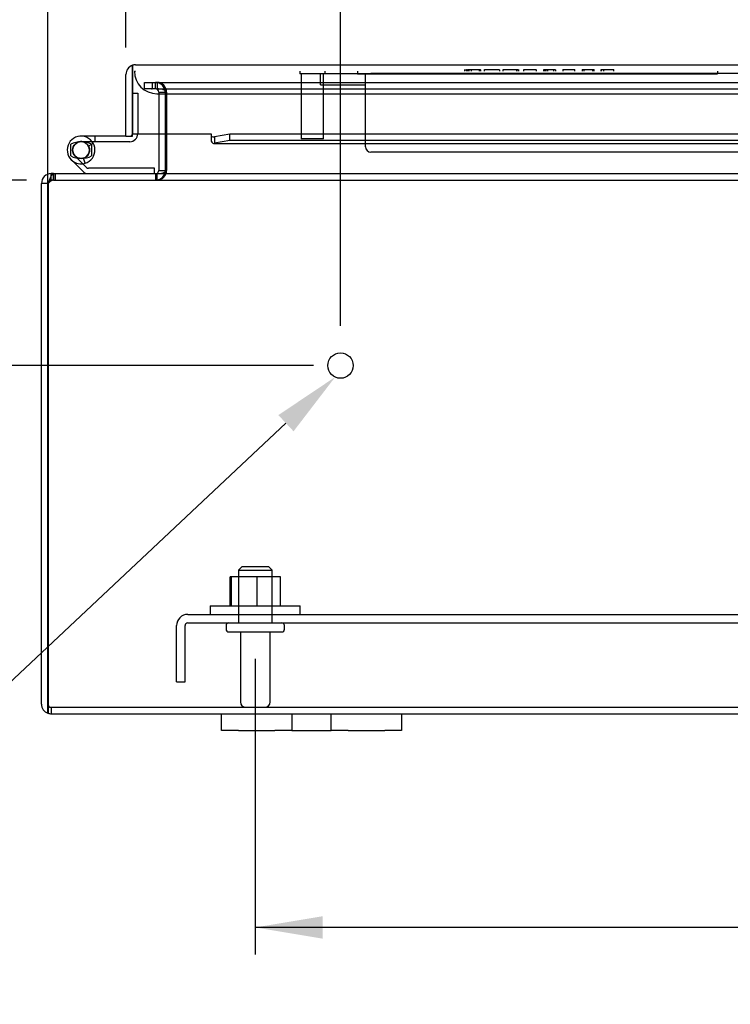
# Model space of a CAD drawing. Header units: inches. Extents: x 1 to 150, y -1 to 99.
# Tile 6 of 23: x 38 to 46, y 7 to 18. Entities that reach past the tile are written whole.
import ezdxf
from ezdxf import colors
from ezdxf.entities.mleader import LeaderData, LeaderLine
from ezdxf.enums import TextEntityAlignment as Align
from ezdxf.lldxf.tags import DXFTag
from ezdxf.math import Vec2, Vec3

# ---------------------------------------------------------------- set-up
doc = ezdxf.new("R2010")
doc.units = ezdxf.units.IN
doc.header["$MEASUREMENT"] = 0
for name, color, linetype in [('COM40674', 7, 'Continuous'), ('COM48430', 7, 'Continuous'), ('COM56229', 7, 'Continuous'), ('COM70219', 7, 'Continuous'), ('Default', 7, 'Continuous'), ('FET07710', 7, 'Continuous'), ('HNG10620-20B', 7, 'Continuous'), ('HNG10620-20C', 7, 'Continuous'), ('HNG10620-20P', 7, 'Continuous'), ('NTS166105', 7, 'Continuous'), ('PKT99', 7, 'Continuous'), ('QLB20183', 7, 'Continuous'), ('STD21878', 7, 'Continuous'), ('STD26094', 7, 'Continuous'), ('WAF25059', 7, 'Continuous')]:
    doc.layers.add(name, color=color, linetype=linetype)
doc.styles.add('SEACAD_Times_New_Roman', font='times.ttf')
tags = doc.linetypes.add('HIDDEN2', pattern=[0.1875, 0.125, -0.0625]).pattern_tags.tags
tags[6:7] = [DXFTag(74, 4), DXFTag(75, 0), DXFTag(340, '0'), DXFTag(46, 0.0), DXFTag(50, 0.0), DXFTag(44, 0.0), DXFTag(45, 0.0)]
tags[4:5] = [DXFTag(74, 4), DXFTag(75, 0), DXFTag(340, '0'), DXFTag(46, 0.0), DXFTag(50, 0.0), DXFTag(44, 0.0), DXFTag(45, 0.0)]
doc.dimstyles.new('HAMMOND_(STH_-_120x80)', dxfattribs={"dimtxt": 0.6, "dimasz": 0.75, "dimexe": 0.3, "dimexo": 0.3, "dimgap": 0.15, "dimtad": 0, "dimtih": 1, "dimtoh": 1, "dimzin": 0, "dimdsep": 46, "dimtxsty": 'SEACAD_Times_New_Roman', "dimblk1": '_SE_FILLED', "dimblk2": '_SE_FILLED', "dimsah": 1, "dimcen": 0.3, "dimadec": 0, "dimazin": 0, "dimtfac": 0.8, "dimtofl": 0, "dimtmove": 1, "dimatfit": 3, "dimfxl": 1, "dimtolj": 1, "dimtzin": 0, "dimarcsym": 0})

# ---------------------------------------------------------------- blocks, each defined once
blk = doc.blocks.new('SE2')
at = {"layer": 'COM40674', "color": 7, "linetype": 'HIDDEN2'}
for p, q in [((39.805, 10.987), (56.555, 10.987)), ((39.68, 10.237), (39.68, 10.862)), ((39.775, 10.237), (39.775, 10.862)), ((39.805, 10.892), (56.555, 10.892)), ((39.68, 10.237), (39.775, 10.237))]:
    blk.add_line(p, q, dxfattribs=at)
for radius in [0.125, 0.03]:
    blk.add_arc((39.805, 10.862), radius, 90, 180, dxfattribs=at)
at = {"layer": 'COM48430', "color": 7, "linetype": 'HIDDEN2'}
for p, q in [((39.325, 16.824), (39.325, 16.896)), ((39.325, 16.896), (39.402, 16.896)), ((39.402, 16.896), (39.409, 16.896)), ((39.409, 16.896), (39.454, 16.896)), ((39.409, 16.896), (39.409, 16.824)), ((39.447, 16.824), (39.447, 16.896)), ((39.454, 16.896), (56.907, 16.896)), ((39.465, 16.896), (39.465, 16.824)), ((39.402, 16.824), (39.325, 16.824)), ((39.402, 16.824), (39.409, 16.824)), ((39.454, 16.824), (39.409, 16.824)), ((39.454, 16.824), (56.907, 16.824)), ((39.483, 16.788), (39.555, 16.788)), ((39.483, 16.788), (39.483, 16.326)), ((39.555, 16.788), (39.555, 16.326)), ((39.569, 16.788), (39.569, 16.326)), ((38.288, 15.811), (38.288, 15.859)), ((38.314, 15.883), (38.313, 15.883)), ((38.313, 15.883), (38.313, 15.811)), ((38.314, 15.811), (38.314, 15.883)), ((38.331, 15.883), (38.331, 15.811)), ((39.447, 15.883), (39.447, 15.811)), ((39.465, 15.811), (39.465, 15.883)), ((38.313, 15.811), (38.288, 15.811)), ((38.314, 15.811), (38.313, 15.811)), ((38.314, 15.811), (58.047, 15.811)), ((38.288, 9.955), (58.072, 9.955)), ((38.288, 9.955), (38.288, 9.883))]:
    blk.add_line(p, q, dxfattribs=at)
at = {"layer": 'COM48430', "color": 7, "linetype": 'Continuous'}
for p, q in [((39.483, 16.326), (39.483, 15.919)), ((39.555, 16.326), (39.555, 15.919)), ((39.569, 16.326), (39.569, 15.919)), ((38.288, 15.859), (38.288, 15.883)), ((38.313, 15.883), (38.288, 15.883)), ((38.314, 15.883), (47.109, 15.883)), ((39.483, 15.919), (39.555, 15.919)), ((38.18, 9.991), (38.18, 15.775)), ((38.252, 15.775), (38.18, 15.775)), ((38.252, 9.991), (38.252, 15.775)), ((38.253, 15.775), (38.253, 9.991)), ((38.252, 9.89), (38.252, 9.991)), ((38.253, 9.991), (38.253, 9.89)), ((38.288, 9.883), (40.18, 9.883)), ((42.18, 9.883), (54.18, 9.883))]:
    blk.add_line(p, q, dxfattribs=at)
at = {"layer": 'COM48430', "color": 7, "linetype": 'HIDDEN2'}
for centre, radius, start, end in [((39.447, 16.788), 0.108, 0, 90), ((39.463, 16.791), 0.106, 358.8065, 88.6935), ((39.447, 16.788), 0.036, 0, 90), ((39.447, 15.919), 0.108, 270, 349.6015), ((39.463, 15.917), 0.106, 271.2987, 1.2013), ((38.288, 15.775), 0.036, 90, 141.2764), ((38.288, 9.991), 0.036, 180, 270)]:
    blk.add_arc(centre, radius, start, end, dxfattribs=at)
at = {"layer": 'COM48430', "color": 7, "linetype": 'Continuous'}
for centre, radius, start, end in [((38.288, 15.775), 0.108, 90, 180), ((39.447, 15.919), 0.036, 270, 0), ((39.447, 15.919), 0.108, 349.6015, 0), ((38.288, 15.775), 0.036, 141.2764, 180), ((38.288, 9.991), 0.108, 180, 250.5288), ((38.288, 9.991), 0.108, 250.5288, 270)]:
    blk.add_arc(centre, radius, start, end, dxfattribs=at)
at = {"layer": 'COM48430', "color": 7, "linetype": 'HIDDEN2'}
blk.add_ellipse((38.288, 9.991), major_axis=(0, 0.036), ratio=0.997813, start_param=1.570796, end_param=3.141593, dxfattribs=at)
at = {"layer": 'COM48430', "color": 7, "linetype": 'Continuous'}
blk.add_ellipse((38.288, 9.991), major_axis=(0, 0.108), ratio=0.997813, start_param=2.801756, end_param=3.141593, dxfattribs=at)
at = {"layer": 'COM48430', "color": 7, "linetype": 'HIDDEN2'}
for points, knots in [([(39.569, 16.788), (39.569, 16.79), (39.568, 16.792), (39.567, 16.796), (39.566, 16.797), (39.562, 16.802), (39.558, 16.805), (39.55, 16.809), (39.545, 16.811), (39.536, 16.815), (39.531, 16.816), (39.517, 16.82), (39.507, 16.822), (39.486, 16.824), (39.476, 16.824), (39.465, 16.824)], [0, 0, 0, 0, 0.0625, 0.0625, 0.125, 0.125, 0.25, 0.25, 0.375, 0.375, 0.5, 0.5, 0.75, 0.75, 1, 1, 1, 1]), ([(38.314, 15.811), (38.309, 15.811), (38.304, 15.81), (38.294, 15.807), (38.289, 15.804), (38.278, 15.797), (38.273, 15.794), (38.263, 15.785), (38.258, 15.78), (38.253, 15.775)], [0, 0, 0, 0, 0.25, 0.25, 0.5, 0.5, 0.75, 0.75, 1, 1, 1, 1])]:
    blk.add_open_spline(points, degree=3, knots=knots, dxfattribs=at)
at = {"layer": 'COM48430', "color": 7, "linetype": 'Continuous'}
for points, knots in [([(38.314, 15.883), (38.309, 15.883), (38.304, 15.881), (38.294, 15.87), (38.289, 15.862), (38.278, 15.842), (38.273, 15.83), (38.263, 15.804), (38.258, 15.79), (38.253, 15.775)], [0, 0, 0, 0, 0.25, 0.25, 0.5, 0.5, 0.75, 0.75, 1, 1, 1, 1]), ([(39.465, 15.883), (39.476, 15.883), (39.486, 15.884), (39.507, 15.886), (39.517, 15.888), (39.531, 15.892), (39.536, 15.893), (39.545, 15.896), (39.55, 15.898), (39.558, 15.903), (39.562, 15.906), (39.566, 15.91), (39.567, 15.912), (39.568, 15.916), (39.569, 15.918), (39.569, 15.919)], [0, 0, 0, 0, 0.25, 0.25, 0.5, 0.5, 0.625, 0.625, 0.75, 0.75, 0.875, 0.875, 0.9375, 0.9375, 1, 1, 1, 1])]:
    blk.add_open_spline(points, degree=3, knots=knots, dxfattribs=at)
at = {"layer": 'COM56229', "color": 7, "linetype": 'Continuous'}
for p, q in [((39.19, 17.087), (39.19, 16.985)), ((39.191, 16.985), (39.191, 17.087)), ((39.226, 17.093), (57.198, 17.093)), ((39.118, 16.298), (39.118, 16.985)), ((39.19, 16.298), (39.19, 16.985)), ((39.191, 16.985), (39.191, 16.326)), ((39.118, 16.298), (39.19, 16.298)), ((39.191, 16.326), (40.066, 16.326)), ((40.066, 16.326), (40.066, 16.299)), ((40.066, 16.299), (40.066, 16.244)), ((40.274, 16.321), (40.101, 16.291)), ((40.274, 16.25), (40.274, 16.321)), ((47.592, 16.321), (40.274, 16.321)), ((40.094, 16.218), (47.592, 16.218)), ((40.101, 16.291), (40.101, 16.22)), ((40.274, 16.25), (40.101, 16.22)), ((47.592, 16.25), (40.274, 16.25))]:
    blk.add_line(p, q, dxfattribs=at)
for centre, radius, start, end in [((39.226, 16.985), 0.108, 109.4712, 180), ((39.226, 16.985), 0.108, 90, 109.4712), ((40.094, 16.344), 0.0534, 237.5781, 277.3735)]:
    blk.add_arc(centre, radius, start, end, dxfattribs=at)
blk.add_ellipse((39.226, 16.985), major_axis=(0, -0.108), ratio=0.997813, start_param=3.141593, end_param=3.48143, dxfattribs=at)
blk.add_open_spline([(40.066, 16.244), (40.071, 16.234), (40.077, 16.226), (40.089, 16.218), (40.095, 16.217), (40.101, 16.22)], degree=3, knots=[0, 0, 0, 0, 0.5, 0.5, 1, 1, 1, 1], dxfattribs=at)
at = {"layer": 'COM70219', "color": 7, "linetype": 'HIDDEN2'}
for p, q in [((39.212, 17.021), (39.226, 17.021)), ((39.462, 16.771), (39.712, 16.771)), ((39.712, 16.771), (56.649, 16.771))]:
    blk.add_line(p, q, dxfattribs=at)
blk.add_arc((39.462, 17.021), 0.25, 180, 270, dxfattribs=at)
at = {"layer": 'FET07710', "color": 7, "linetype": 'Continuous'}
for p, q in [((40.18, 9.696), (40.18, 9.883)), ((40.18, 9.883), (40.368, 9.883)), ((40.368, 9.883), (40.774, 9.883)), ((40.774, 9.883), (40.962, 9.883)), ((40.962, 9.883), (41.18, 9.883)), ((40.962, 9.883), (40.962, 9.696)), ((41.18, 9.883), (41.18, 9.883)), ((41.18, 9.883), (41.398, 9.883)), ((41.398, 9.696), (41.398, 9.883)), ((41.398, 9.883), (41.586, 9.883)), ((41.586, 9.883), (41.993, 9.883)), ((41.993, 9.883), (42.18, 9.883)), ((42.18, 9.883), (42.18, 9.696)), ((40.368, 9.696), (40.18, 9.696)), ((40.368, 9.696), (40.774, 9.696)), ((40.962, 9.696), (40.774, 9.696)), ((40.962, 9.696), (41.18, 9.696)), ((41.18, 9.696), (41.398, 9.696)), ((41.18, 9.696), (41.18, 9.696)), ((41.586, 9.696), (41.398, 9.696)), ((41.586, 9.696), (41.993, 9.696)), ((42.18, 9.696), (41.993, 9.696))]:
    blk.add_line(p, q, dxfattribs=at)
at = {"layer": 'HNG10620-20B', "color": 7, "linetype": 'Continuous'}
for p, q in [((38.681, 15.952), (38.554, 16.078)), ((38.638, 15.909), (38.512, 16.036)), ((38.666, 15.998), (38.648, 16.055)), ((39.436, 15.943), (38.701, 15.943)), ((39.436, 15.883), (39.436, 15.943))]:
    blk.add_line(p, q, dxfattribs=at)
for centre, radius, start, end in [((38.62, 16.145), 0.154, 287.1819, 225), ((38.62, 16.145), 0.0938, 287.1819, 225), ((38.701, 15.972), 0.089, 225, 270), ((38.701, 15.972), 0.029, 225, 270)]:
    blk.add_arc(centre, radius, start, end, dxfattribs=at)
at = {"layer": 'HNG10620-20C', "color": 7, "linetype": 'Continuous'}
for p, q in [((39.19, 16.778), (39.191, 16.778)), ((38.774, 16.298), (38.62, 16.298)), ((39.118, 16.298), (38.774, 16.298)), ((38.774, 16.298), (38.774, 16.238)), ((38.774, 16.238), (38.742, 16.238)), ((39.161, 16.238), (38.774, 16.238))]:
    blk.add_line(p, q, dxfattribs=at)
at = {"layer": 'HNG10620-20C', "color": 7, "linetype": 'HIDDEN2'}
for p, q in [((39.191, 16.778), (39.25, 16.778)), ((39.25, 16.778), (39.25, 16.327)), ((38.742, 16.238), (38.62, 16.238)), ((38.756, 16.216), (38.703, 16.188))]:
    blk.add_line(p, q, dxfattribs=at)
at = {"layer": 'HNG10620-20C', "color": 7, "linetype": 'Continuous'}
for centre, radius, start, end in [((39.161, 16.327), 0.089, 270, 0), ((38.62, 16.145), 0.154, 277.4281, 287.1819)]:
    blk.add_arc(centre, radius, start, end, dxfattribs=at)
at = {"layer": 'HNG10620-20C', "color": 7, "linetype": 'HIDDEN2'}
for centre, radius, start, end in [((39.161, 16.327), 0.029, 270, 0), ((38.62, 16.145), 0.154, 225, 277.4281)]:
    blk.add_arc(centre, radius, start, end, dxfattribs=at)
at = {"layer": 'HNG10620-20P', "color": 7, "linetype": 'HIDDEN2'}
for p, q in [((38.505, 16.08), (38.505, 16.21)), ((38.735, 16.21), (38.735, 16.08))]:
    blk.add_line(p, q, dxfattribs=at)
at = {"layer": 'HNG10620-20P', "color": 7, "linetype": 'Continuous'}
blk.add_circle((38.62, 16.145), 0.0938, dxfattribs=at)
at = {"layer": 'HNG10620-20P', "color": 7, "linetype": 'HIDDEN2'}
for centre, start, end in [((38.625, 15.976), 90.9738, 117.0994), ((38.616, 15.976), 62.8994, 89.0278), ((38.625, 16.313), 242.8996, 269.0278), ((38.616, 16.313), 270.9739, 297.0988)]:
    blk.add_arc(centre, 0.262, start, end, dxfattribs=at)
at = {"layer": 'NTS166105', "color": 7, "linetype": 'HIDDEN2'}
for p, q in [((40.29, 11.403), (40.277, 11.403)), ((40.277, 11.083), (40.277, 11.403)), ((40.578, 11.403), (40.29, 11.403)), ((40.29, 11.083), (40.29, 11.403)), ((40.836, 11.403), (40.578, 11.403)), ((40.578, 11.083), (40.578, 11.403)), ((40.836, 11.083), (40.836, 11.403))]:
    blk.add_line(p, q, dxfattribs=at)
at = {"layer": 'PKT99', "color": 7, "linetype": 'HIDDEN2'}
for p, q in [((41.28, 16.871), (41.28, 16.996)), ((41.28, 16.996), (41.78, 16.996)), ((41.78, 16.181), (41.78, 16.996)), ((41.78, 16.996), (41.84, 16.996)), ((51.22, 16.996), (41.84, 16.996)), ((41.28, 16.871), (41.78, 16.871)), ((51.22, 16.121), (41.84, 16.121))]:
    blk.add_line(p, q, dxfattribs=at)
blk.add_arc((41.84, 16.181), 0.06, 180, 270, dxfattribs=at)
at = {"layer": 'QLB20183', "color": 7, "linetype": 'HIDDEN2'}
for p, q in [((41.69, 17.021), (41.69, 16.991)), ((41.69, 16.991), (42.065, 16.991)), ((42.065, 16.991), (45.315, 16.991)), ((42.881, 17.038), (42.881, 17.021)), ((42.881, 17.036), (42.902, 17.036)), ((42.909, 17.036), (42.902, 17.036)), ((42.902, 17.036), (42.902, 17.021)), ((42.915, 17.038), (42.915, 17.021)), ((42.927, 17.036), (42.917, 17.036)), ((42.917, 17.036), (42.917, 17.021)), ((42.955, 17.036), (42.927, 17.036)), ((42.927, 17.036), (42.927, 17.021)), ((43.041, 17.036), (42.955, 17.036)), ((42.955, 17.036), (42.955, 17.021)), ((43.057, 17.036), (43.041, 17.036)), ((43.041, 17.036), (43.041, 17.021)), ((43.057, 17.036), (43.057, 17.021)), ((43.059, 17.021), (43.059, 17.038)), ((43.059, 17.021), (43.059, 17.038)), ((43.099, 17.038), (43.099, 17.021)), ((43.109, 17.036), (43.101, 17.036)), ((43.27, 17.036), (43.109, 17.036)), ((43.203, 17.036), (43.203, 17.038)), ((43.27, 17.036), (43.27, 17.021)), ((43.306, 17.038), (43.306, 17.021)), ((43.315, 17.036), (43.308, 17.036)), ((43.425, 17.036), (43.315, 17.036)), ((43.456, 17.036), (43.425, 17.036)), ((43.477, 17.036), (43.456, 17.036)), ((43.456, 17.036), (43.456, 17.021)), ((43.477, 17.036), (43.484, 17.036)), ((43.477, 17.036), (43.477, 17.021)), ((43.484, 17.021), (43.484, 17.038)), ((43.676, 17.036), (43.534, 17.036)), ((43.534, 17.036), (43.534, 17.021)), ((43.541, 17.038), (43.541, 17.036)), ((43.675, 17.036), (43.675, 17.038)), ((43.676, 17.036), (43.676, 17.021)), ((43.762, 17.036), (43.758, 17.036)), ((43.758, 17.036), (43.758, 17.021)), ((43.771, 17.036), (43.762, 17.036)), ((43.762, 17.036), (43.762, 17.021)), ((43.782, 17.036), (43.771, 17.036)), ((43.771, 17.036), (43.771, 17.021)), ((43.801, 17.036), (43.782, 17.036)), ((43.782, 17.036), (43.782, 17.021)), ((43.87, 17.036), (43.801, 17.036)), ((43.801, 17.036), (43.801, 17.021)), ((43.892, 17.036), (43.87, 17.036)), ((43.87, 17.036), (43.87, 17.021)), ((43.892, 17.036), (43.892, 17.021)), ((43.972, 17.038), (43.972, 17.021)), ((43.982, 17.036), (43.974, 17.036)), ((43.974, 17.036), (43.974, 17.021)), ((44.097, 17.036), (43.982, 17.036)), ((44.104, 17.036), (44.097, 17.036)), ((44.106, 17.021), (44.106, 17.038)), ((44.186, 17.038), (44.186, 17.021)), ((44.206, 17.036), (44.186, 17.036)), ((44.301, 17.036), (44.206, 17.036)), ((44.206, 17.036), (44.206, 17.021)), ((44.32, 17.036), (44.301, 17.036)), ((44.301, 17.036), (44.301, 17.021)), ((44.32, 17.021), (44.32, 17.038)), ((44.394, 17.038), (44.394, 17.021)), ((44.425, 17.036), (44.397, 17.036)), ((44.397, 17.036), (44.397, 17.021)), ((44.404, 17.038), (44.404, 17.036)), ((44.517, 17.036), (44.425, 17.036)), ((44.425, 17.036), (44.425, 17.021)), ((44.539, 17.036), (44.517, 17.036)), ((44.539, 17.021), (44.539, 17.038)), ((45.315, 16.991), (45.69, 16.991)), ((45.69, 17.021), (45.69, 16.991))]:
    blk.add_line(p, q, dxfattribs=at)
at = {"layer": 'STD21878', "color": 7, "linetype": 'HIDDEN2'}
for p, q in [((41.05, 17.021), (41.05, 16.99)), ((41.331, 16.99), (41.05, 16.99)), ((41.065, 16.99), (41.065, 16.271)), ((41.315, 16.271), (41.315, 16.99)), ((41.331, 16.99), (41.331, 17.021)), ((41.315, 16.271), (41.065, 16.271))]:
    blk.add_line(p, q, dxfattribs=at)
blk.add_circle((41.502, 13.751), 0.141, dxfattribs=at)
at = {"layer": 'STD26094', "color": 7, "linetype": 'HIDDEN2'}
for p, q in [((40.405, 11.517), (40.368, 11.48)), ((40.705, 11.517), (40.405, 11.517)), ((40.743, 11.48), (40.705, 11.517)), ((40.368, 11.48), (40.743, 11.48)), ((40.368, 11.48), (40.368, 10.892)), ((40.743, 10.892), (40.743, 11.48)), ((40.23, 10.862), (40.23, 10.822)), ((40.88, 10.822), (40.88, 10.862)), ((40.26, 10.792), (40.85, 10.792)), ((40.39, 10.792), (40.39, 10.015)), ((40.72, 10.015), (40.72, 10.792))]:
    blk.add_line(p, q, dxfattribs=at)
for centre, radius, start, end in [((40.26, 10.862), 0.03, 90, 180), ((40.85, 10.862), 0.03, 0, 90), ((40.26, 10.822), 0.03, 180, 270), ((40.85, 10.822), 0.03, 270, 0), ((40.45, 10.015), 0.06, 180, 270), ((40.66, 10.015), 0.06, 270, 0)]:
    blk.add_arc(centre, radius, start, end, dxfattribs=at)
at = {"layer": 'WAF25059', "color": 7, "linetype": 'HIDDEN2'}
for p, q in [((40.055, 11.083), (41.055, 11.083)), ((40.055, 11.083), (40.055, 10.987)), ((41.055, 10.987), (41.055, 11.083))]:
    blk.add_line(p, q, dxfattribs=at)
blk = doc.blocks.new('DMBLK549')
at = {"layer": 'Default', "linetype": 'Continuous'}
for points in [[(39.002, 19.611), (38.252, 19.486), (39.002, 19.361)], [(40.752, 19.611), (40.752, 19.361), (41.502, 19.486)]]:
    blk.add_hatch(color=7, dxfattribs=at).paths.add_polyline_path(points)
at = {"layer": 'Default', "color": 7, "linetype": 'Continuous'}
for p, q in [((38.252, 13.183), (38.252, 19.786)), ((41.502, 14.192), (41.502, 19.786)), ((38.252, 19.486), (41.881, 19.486)), ((41.881, 19.486), (42.181, 19.486))]:
    blk.add_line(p, q, dxfattribs=at)
at = {"layer": 'Default', "color": 7, "linetype": 'Continuous', "style": 'SEACAD_Times_New_Roman'}
for s, p in [('3.25', (42.391, 19.786)), ('I/S', (44.403, 19.786))]:
    blk.add_text(s, height=0.6, dxfattribs=at).set_placement(p, align=Align.TOP_LEFT)
blk = doc.blocks.new('_SE_FILLED')
at = {"color": 0}
blk.add_line((0, 0), (-1, 0), dxfattribs=at)
blk.add_solid([(0, 0), (-1, -0.1665), (-1, 0.1665), (0, 0)], dxfattribs=at)
blk = doc.blocks.new('DMBLK551')
at = {"layer": 'Default', "linetype": 'Continuous'}
for points in [[(41.305, 7.385), (41.305, 7.635), (40.555, 7.51)], [(55.055, 7.385), (55.805, 7.51), (55.055, 7.635)]]:
    blk.add_hatch(color=7, dxfattribs=at).paths.add_polyline_path(points)
at = {"layer": 'Default', "color": 7, "linetype": 'Continuous'}
for p, q in [((40.555, 10.492), (40.555, 7.21)), ((55.805, 10.492), (55.805, 7.21)), ((46.947, 7.51), (40.555, 7.51)), ((55.805, 7.51), (49.414, 7.51))]:
    blk.add_line(p, q, dxfattribs=at)
at = {"layer": 'Default', "color": 7, "linetype": 'Continuous', "style": 'SEACAD_Times_New_Roman'}
blk.add_text('15.25', height=0.6, dxfattribs=at).set_placement((47.157, 7.81), align=Align.TOP_LEFT)
blk = doc.blocks.new('DMBLK552')
at = {"layer": 'Default', "linetype": 'Continuous'}
for points in [[(39.868, 22.268), (39.118, 22.143), (39.868, 22.018)], [(56.556, 22.268), (56.556, 22.018), (57.306, 22.143)]]:
    blk.add_hatch(color=7, dxfattribs=at).paths.add_polyline_path(points)
at = {"layer": 'Default', "color": 7, "linetype": 'Continuous'}
for p, q in [((39.118, 17.285), (39.118, 22.443)), ((57.306, 17.285), (57.306, 22.443)), ((39.118, 22.143), (46.979, 22.143)), ((49.446, 22.143), (57.306, 22.143))]:
    blk.add_line(p, q, dxfattribs=at)
at = {"layer": 'Default', "color": 7, "linetype": 'Continuous', "style": 'SEACAD_Times_New_Roman'}
blk.add_text('18.19', height=0.6, dxfattribs=at).set_placement((47.189, 22.443), align=Align.TOP_LEFT)
blk = doc.blocks.new('DMBLK570')
at = {"layer": 'Default', "linetype": 'Continuous'}
for points in [[(34.497, 16.561), (34.622, 15.811), (34.747, 16.561)], [(34.497, 13.001), (34.747, 13.001), (34.622, 13.751)]]:
    blk.add_hatch(color=7, dxfattribs=at).paths.add_polyline_path(points)
at = {"layer": 'Default', "color": 7, "linetype": 'Continuous'}
for p, q in [((34.622, 17.311), (34.622, 15.811)), ((38.014, 15.811), (34.322, 15.811)), ((41.202, 13.751), (34.322, 13.751)), ((34.622, 13.751), (34.622, 12.251))]:
    blk.add_line(p, q, dxfattribs=at)
at = {"layer": 'Default', "color": 7, "linetype": 'Continuous', "style": 'SEACAD_Times_New_Roman'}
for s, p in [('I/S', (35.109, 15.081)), ('2.06', (33.096, 15.081))]:
    blk.add_text(s, height=0.6, dxfattribs=at).set_placement(p, align=Align.TOP_LEFT)

msp = doc.modelspace()

# ---------------------------------------------------------------- block references
at = {"layer": 'Default'}
msp.add_blockref('SE2', (0, 0), dxfattribs=at)

# ---------------------------------------------------------------- dimensions: what is measured, and where the dimension line sits
at = {"layer": 'Default', "color": 7, "linetype": 'Continuous'}
for base, p1, p2, angle, text, picture, middle, dimtype in [((39.118, 22.143), (39.118, 16.985), (57.306, 16.985), 0, '\\A1;<>', 'DMBLK552', (48.212, 22.143), 161), ((34.622, 13.751), (38.314, 15.811), (41.502, 13.751), 90, '\\A1;<> I/S', 'DMBLK570', (34.622, 14.781), 160), ((55.805, 7.51), (55.805, 10.792), (40.555, 10.792), 180, '\\A1;<>', 'DMBLK551', (48.18, 7.51), 161)]:
    dim = msp.add_linear_dim(base=base, p1=p1, p2=p2, angle=angle, text=text, dimstyle='HAMMOND_(STH_-_120x80)', override={"dimtmove": 0}, dxfattribs=at)
    dim.commit()
    dim.dimension.update_dxf_attribs({"geometry": picture, "text_midpoint": middle, "dimtype": dimtype})
dim = msp.add_linear_dim(base=(41.502, 19.486), p1=(38.252, 12.883), p2=(41.502, 13.892), text='\\A1;<> I/S', dimstyle='HAMMOND_(STH_-_120x80)', dxfattribs=at)
dim.commit()
dim.dimension.update_dxf_attribs({"geometry": 'DMBLK549', "text_midpoint": (42.181, 19.486), "dimtype": 160})

# ---------------------------------------------------------------- leaders
ml = msp.add_multileader_mtext('Standard', dxfattribs=at)
ml.set_content('{\\pxsm0.9;\\fTimes New Roman|b0||i0||c0|p34;\\W1.;GROUND STUD\\PBODY\\P}', color=7)
ml.set_leader_properties()
ml.build(insert=Vec2(0, 0))
ml.multileader.update_dxf_attribs({"dogleg_length": 0, "arrow_head_size": 0.75})
ctx = ml.context
ctx.base_point, ctx.char_height, ctx.arrow_head_size, ctx.landing_gap_size = Vec3(30.085, 8.915), 0.6, 0.75, 0.21
notes = []
notes.append((ctx, [(0, (1, 1, 0), (36.649, 9.125), (-1, 0), 0, [(0, [(41.443, 13.624)], 0, [])])]))
ctx.mtext.insert = Vec3(30.175, 9.431)
for ctx, leaders in notes:
    for number, flags, end, landing, length, lines in leaders:
        leader = LeaderData()
        leader.index, (leader.has_last_leader_line, leader.has_dogleg_vector, leader.attachment_direction) = number, flags
        leader.last_leader_point, leader.dogleg_vector, leader.dogleg_length = Vec3(end), Vec3(landing), length
        for number, points, colour, breaks in lines:
            line = LeaderLine()
            line.index, line.vertices, line.color, line.breaks = number, Vec3.list(points), colors.encode_raw_color(colour), breaks
            leader.lines.append(line)
        ctx.leaders.append(leader)

doc.saveas('drawing.dxf')
